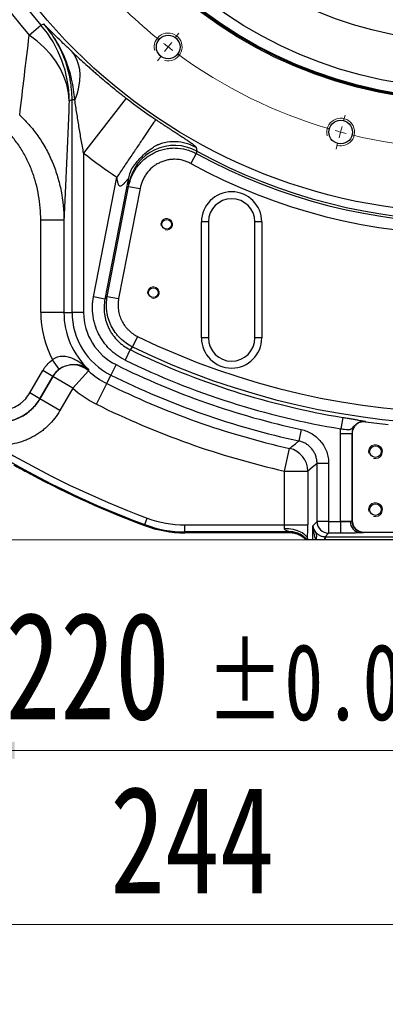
# Model space of a CAD drawing. Header units: millimetres. Extents: x -7 to 844, y 0 to 594.
# Tile 124 of 137: x 567 to 599, y 328 to 412. Entities that reach past the tile are written whole.
import ezdxf

# ---------------------------------------------------------------- set-up
doc = ezdxf.new("R2010")
doc.units = ezdxf.units.MM
doc.styles.add('SLDTEXTSTYLE2', font='HYSWLONGFANGSONG.TTF', dxfattribs={"bigfont": 'bigfont'})
doc.styles.add('SLDTEXTSTYLE3', font='HYSWLONGFANGSONG.TTF')
doc.dimstyles.new('SLDDIMSTYLE11', dxfattribs={"dimtxt": 9.875366, "dimasz": 4.884615, "dimexe": 0, "dimexo": 0.0625, "dimgap": 2.468842, "dimtad": 2, "dimlfac": 5, "dimrnd": 1e-09, "dimzin": 12, "dimdsep": 46, "dimtxsty": 'SLDTEXTSTYLE3', "dimsah": 1, "dimcen": 0.09, "dimadec": 0, "dimazin": 3, "dimtfac": 1, "dimtdec": 3, "dimtofl": 0, "dimtmove": 0, "dimatfit": 3, "dimfxl": 1, "dimfrac": 2, "dimtolj": 1, "dimtzin": 12, "dimarcsym": 0})
doc.dimstyles.new('SLDDIMSTYLE12', dxfattribs={"dimtxt": 9.875366, "dimasz": 4.884615, "dimexe": 0, "dimexo": 0.0625, "dimgap": 2.468842, "dimtad": 2, "dimlfac": 5, "dimrnd": 1e-09, "dimzin": 12, "dimdsep": 46, "dimtxsty": 'SLDTEXTSTYLE3', "dimsah": 1, "dimcen": 0.09, "dimadec": 0, "dimazin": 3, "dimtol": 1, "dimtp": 0.03, "dimtm": 0.03, "dimtfac": 1, "dimtofl": 0, "dimtmove": 0, "dimatfit": 3, "dimfxl": 1, "dimfrac": 2, "dimtolj": 1, "dimarcsym": 0})
doc.dimstyles.new('SLDDIMSTYLE14', dxfattribs={"dimtxt": 9.875366, "dimasz": 4.884615, "dimexe": 0, "dimexo": 0.0625, "dimgap": 2.468842, "dimtad": 0, "dimtih": 1, "dimtoh": 1, "dimlfac": 5, "dimrnd": 1e-09, "dimzin": 12, "dimdsep": 46, "dimtxsty": 'SLDTEXTSTYLE3', "dimblk1": 'NONE', "dimblk2": 'NONE', "dimsah": 1, "dimcen": 0, "dimadec": 0, "dimazin": 3, "dimtfac": 1, "dimtdec": 3, "dimtmove": 0, "dimatfit": 3, "dimldrblk": 'NONE', "dimfxl": 1, "dimfrac": 2, "dimtolj": 1, "dimtzin": 12, "dimarcsym": 0})

# ---------------------------------------------------------------- blocks, each defined once
blk = doc.blocks.new('_D_42')
at = {"color": 7, "linetype": 'Continuous', "lineweight": 18}
for p, q in [((606.057, 400.792), (606.057, 333.435)), ((557.257, 396.742), (557.257, 333.435)), ((557.257, 334.435), (606.057, 334.435))]:
    blk.add_line(p, q, dxfattribs=at)
for points in [[(557.257, 334.435), (562.142, 333.684), (562.142, 335.187)], [(606.057, 334.435), (601.173, 335.187), (601.173, 333.684)]]:
    blk.add_solid(points, dxfattribs=at)
at = {"color": 7, "linetype": 'Continuous', "lineweight": 18, "insert": (575.175, 346.373), "char_height": 9.2604, "attachment_point": 1, "style": 'SLDTEXTSTYLE3'}
blk.add_mtext('244', dxfattribs=at)
blk = doc.blocks.new('_D_44')
at = {"color": 7, "linetype": 'Continuous', "lineweight": 18}
for p, q in [((606.057, 400.792), (606.057, 348.435)), ((562.057, 392.792), (562.057, 348.435)), ((562.057, 349.435), (606.057, 349.435))]:
    blk.add_line(p, q, dxfattribs=at)
for points in [[(562.057, 349.435), (566.942, 348.684), (566.942, 350.187)], [(606.057, 349.435), (601.173, 350.187), (601.173, 348.684)]]:
    blk.add_solid(points, dxfattribs=at)
at = {"color": 7, "linetype": 'Continuous', "lineweight": 18, "attachment_point": 1, "style": 'SLDTEXTSTYLE3'}
for s, insert, char_height in [('220', (566.154, 361.373), 9.2604), ('±0.03', (583.44, 358.653), 6.6146)]:
    blk.add_mtext(s, dxfattribs=dict(at, insert=insert, char_height=char_height))
blk = doc.blocks.new('_D_46')
at = {"color": 7, "linetype": 'Continuous', "lineweight": 18}
blk.add_line((688.896, 334.435), (722.792, 334.435), dxfattribs=at)
at = {"color": 7, "linetype": 'Continuous', "lineweight": 18, "attachment_point": 1}
for s, insert, char_height, style in [('通', (714.149, 346.373), 9.26, 'SLDTEXTSTYLE2'), ('8-', (690.483, 346.373), 9.2604, 'SLDTEXTSTYLE3'), ('M20', (700.893, 346.373), 9.2604, 'SLDTEXTSTYLE3')]:
    blk.add_mtext(s, dxfattribs=dict(at, insert=insert, char_height=char_height, style=style))
blk = doc.blocks.new('_None')
blk = doc.blocks.new('_D_54')
at = {"color": 7, "linetype": 'Continuous', "lineweight": 18}
for p, q in [((563.057, 443.792), (476.518, 443.792)), ((477.518, 443.792), (477.518, 367.592)), ((593.723, 367.592), (476.518, 367.592))]:
    blk.add_line(p, q, dxfattribs=at)
for points in [[(477.518, 443.792), (476.767, 438.907), (478.27, 438.907)], [(477.518, 367.592), (478.27, 372.476), (476.767, 372.476)]]:
    blk.add_solid(points, dxfattribs=at)
at = {"color": 7, "linetype": 'Continuous', "lineweight": 18, "insert": (465.581, 399.209), "char_height": 9.2604, "attachment_point": 1, "rotation": 90, "style": 'SLDTEXTSTYLE3'}
blk.add_mtext('381', dxfattribs=at)
blk = doc.blocks.new('SW_CENTERMARKSYMBOL_10')
at = {"color": 0, "linetype": 'Continuous', "lineweight": 18}
for p, q in [((11.542, -11.674), (11.859, -11.262)), ((10.934, -12.468), (10.629, -12.864)), ((10.934, -12.468), (11.238, -12.071)), ((10.325, -13.261), (10.008, -13.673)), ((26.065, -18.836), (26.2, -18.334)), ((25.806, -19.802), (25.936, -19.319)), ((25.806, -19.802), (25.677, -20.285)), ((25.547, -20.768), (25.413, -21.27))]:
    blk.add_line(p, q, dxfattribs=at)
for start, end in [(211.34814, 231.15186), (231.82593, 232.5), (232.5, 233.17407), (233.84814, 253.65186), (254.32593, 255), (255, 255.67407), (256.34814, 276.15186)]:
    blk.add_arc((36.806, 21.25), 42.5, start, end, dxfattribs=at)

msp = doc.modelspace()

# ---------------------------------------------------------------- linework, layer by layer
at = {"color": 7, "linetype": 'Continuous', "lineweight": 25}
for p, q in [((568.204125, 411.085527), (569.21327, 411.957455)), ((569.21327, 411.957455), (569.452334, 412.062399)), ((571.894464, 405.516496), (571.64502, 405.423547)), ((572.131351, 405.516496), (571.894464, 405.516496)), ((571.894464, 387.196523), (571.894464, 405.516496)), ((576.56265, 405.661179), (572.893854, 400.918174)), ((572.893854, 400.918174), (572.893854, 387.196523)), ((582.600543, 400.888126), (582.130969, 400.02925)), ((582.602064, 401.402806), (582.652105, 401.093952)), ((573.751672, 388.530915), (575.757272, 398.848832)), ((576.740708, 398.668131), (574.733149, 388.340135)), ((576.804651, 398.351621), (576.740708, 398.668131)), ((574.932976, 388.578239), (576.776148, 398.060539)), ((577.757626, 397.869759), (575.914454, 388.387459)), ((576.776148, 398.060539), (577.757626, 397.869759)), ((571.192392, 395.149679), (569.19361, 395.149679)), ((569.19361, 387.196523), (569.19361, 395.149679)), ((571.192392, 395.149679), (571.192392, 387.196523)), ((583.057166, 384.99157), (583.057166, 394.99157)), ((583.657166, 394.99157), (583.057166, 394.99157)), ((583.657166, 394.99157), (583.657166, 384.99157)), ((588.257166, 394.99157), (587.657166, 394.99157)), ((587.657166, 384.99157), (587.657166, 394.99157)), ((588.257166, 394.99157), (588.257166, 384.99157)), ((574.733149, 388.340135), (573.751672, 388.530915)), ((574.932976, 388.578239), (575.914454, 388.387459)), ((571.192392, 387.196523), (569.19361, 387.196523)), ((571.192392, 387.196523), (571.894464, 387.196523)), ((572.893854, 387.196523), (571.894464, 387.196523)), ((577.547363, 385.116989), (577.110593, 384.218093)), ((583.657166, 384.99157), (583.057166, 384.99157)), ((588.257166, 384.99157), (587.657166, 384.99157)), ((576.905592, 383.981153), (576.467729, 383.082789)), ((570.794534, 382.298385), (570.209611, 383.107957)), ((568.255879, 380.249199), (569.36826, 382.175899)), ((570.233758, 381.676203), (569.36826, 382.175899)), ((571.965645, 380.671044), (573.313914, 382.146611)), ((575.687499, 382.688341), (575.242691, 381.793396)), ((570.233758, 381.676203), (569.121377, 379.749504)), ((569.122615, 379.744335), (570.234649, 381.670435)), ((570.234649, 381.670435), (570.233758, 381.676203)), ((571.965645, 380.671044), (570.234649, 381.670435)), ((574.883586, 381.070883), (575.242691, 381.793396)), ((571.965645, 380.671044), (570.85361, 378.744944)), ((573.99397, 379.280992), (574.883586, 381.070883)), ((569.121377, 379.749504), (568.255879, 380.249199)), ((569.121377, 379.749504), (569.122615, 379.744335)), ((570.85361, 378.744944), (569.122615, 379.744335)), ((595.235786, 378.140995), (595.073247, 377.154911)), ((597.193122, 377.780183), (597.190171, 377.75821)), ((591.657399, 377.093985), (591.446493, 376.117101)), ((595.035604, 376.766479), (596.034995, 376.766479)), ((595.035604, 369.19157), (595.035604, 376.766479)), ((596.057166, 376.766479), (596.034995, 376.766479)), ((596.034995, 376.766479), (596.034995, 369.224663)), ((596.057166, 376.766479), (596.057166, 369.246834)), ((590.217848, 373.515121), (590.657321, 375.464991)), ((590.217848, 373.515121), (592.21663, 373.515121)), ((590.217848, 368.875746), (590.217848, 373.515121)), ((592.21663, 373.515121), (592.21663, 368.875746)), ((593.023464, 369.157259), (593.023464, 374.163335)), ((594.022854, 374.163335), (593.023464, 374.163335)), ((594.022854, 374.163335), (594.022854, 369.157259)), ((578.170991, 368.899369), (578.380231, 369.461312)), ((596.034995, 369.224663), (596.057166, 369.246834)), ((578.141491, 368.820142), (578.170991, 368.899369)), ((581.63095, 368.276111), (581.63095, 368.875746)), ((581.63095, 368.875746), (590.217848, 368.875746)), ((590.217848, 368.875746), (592.21663, 368.875746)), ((592.667272, 368.801067), (593.023464, 369.157259)), ((592.667272, 367.59157), (592.667272, 368.801067)), ((594.022854, 369.157259), (593.023464, 369.157259)), ((594.022854, 369.157259), (595.035895, 369.157259)), ((594.022854, 369.157259), (594.022854, 368.157868)), ((595.035604, 369.19157), (595.896531, 369.19157)), ((595.035895, 369.157259), (595.035895, 368.157868)), ((590.622952, 368.276111), (581.63095, 368.276111)), ((581.63095, 368.276111), (581.63095, 368.19157)), ((590.616551, 368.19157), (581.63095, 368.19157)), ((592.129605, 367.59157), (592.044463, 367.59157)), ((592.204782, 367.59157), (592.143572, 367.59157)), ((592.667272, 367.59157), (592.204782, 367.59157)), ((592.909348, 367.59157), (592.667272, 367.59157)), ((593.666663, 367.59157), (592.909348, 367.59157)), ((593.722898, 367.59157), (593.666663, 367.59157)), ((594.022854, 368.157868), (593.722898, 367.857912)), ((593.722898, 367.857912), (618.391433, 367.857912)), ((593.722898, 367.857912), (593.722898, 367.59157)), ((618.391433, 367.59157), (593.722898, 367.59157)), ((595.035895, 368.157868), (594.022854, 368.157868)), ((597.056557, 368.247443), (597.034385, 368.225272)), ((597.056557, 368.247443), (612.057775, 368.247443))]:
    msp.add_line(p, q, dxfattribs=at)
at = {"color": 7, "linetype": 'Continuous', "lineweight": 25, "flags": 128}
for points in [[(571.64502, 405.423547), (571.581413, 406.130839), (571.432715, 406.83207), (571.200198, 407.521231), (570.885856, 408.192417), (570.492382, 408.839878), (570.023148, 409.458063), (569.482174, 410.041678), (568.874096, 410.585719), (568.204125, 411.085527)], [(571.808839, 409.744066), (572.068686, 409.408718), (572.275868, 409.027942), (572.427966, 408.606183), (572.523205, 408.148363), (572.560475, 407.659826), (572.539339, 407.146273), (572.460045, 406.613698), (572.323518, 406.068317), (572.131351, 405.516496)], [(574.733149, 388.340135), (574.830902, 388.456603), (574.932976, 388.578239)], [(577.110593, 384.218093), (576.944368, 384.02597), (576.905592, 383.981153)], [(593.023464, 374.163335), (592.604818, 373.826244), (592.21663, 373.515121)]]:
    msp.add_lwpolyline(points, dxfattribs=at)
at = {"color": 7, "linetype": 'Continuous', "lineweight": 25}
for centre, radius in [((606.057166, 443.79157), 48), ((606.057166, 443.79157), 38.4), ((606.057166, 443.79157), 38.3), ((606.057166, 443.79157), 38.22), ((606.057166, 443.79157), 37.3), ((606.057166, 443.79157), 33.3), ((580.184805, 410.074053), 1.02), ((595.057356, 402.739723), 1.02), ((580.057166, 394.79157), 0.42), ((578.913166, 388.90157), 0.42), ((598.057166, 375.19157), 0.5), ((598.057166, 370.19157), 0.5)]:
    msp.add_circle(centre, radius, dxfattribs=at)
for centre, radius, start, end in [((606.057166, 443.79157), 50.025373, 125.08958931, 220.82789627), ((606.057166, 443.79157), 48.691719, 125.39964671, 220.82789627), ((606.057166, 443.79157), 79.915459, 199.47122063, 249.57714268), ((561.638585, 405.418885), 10.006436, 0.02669422, 40.80120205), ((606.057166, 443.79157), 48.206361, 232.2774303, 236.01258927), ((580.731893, 397.582999), 4.00175, 61.32484329, 168.92631325), ((606.057166, 443.79157), 54.202706, 232.2774303, 236.01258927), ((606.057166, 443.79157), 48.897021, 241.33322599, 298.66677401), ((606.057166, 443.79157), 48.691719, 241.27027673, 298.72972327), ((606.057166, 443.79157), 49.875882, 241.33322599, 298.66677401), ((585.657166, 394.99157), 2.6, 0, 180), ((585.657166, 394.99157), 2, 0, 180), ((577.928166, 387.196523), 8.734555, 180, 207.91044654), ((577.928166, 387.196523), 6.735774, 180, 226.72470055), ((577.928166, 387.196523), 6.033702, 180, 243.57159944), ((577.928166, 387.196523), 5.034311, 180, 243.57159944), ((606.057166, 443.79157), 65.234311, 244.08502278, 295.91497722), ((585.657166, 384.99157), 2.6, 180, 0), ((585.657166, 384.99157), 2, 180, 0), ((606.057166, 443.79157), 66.536458, 244.01541402, 260.63993139), ((606.057166, 443.79157), 66.233702, 244.08502278, 295.91497722), ((606.057166, 443.79157), 67.535849, 244.01541402, 260.63993139), ((571.966377, 380.666307), 2.001788, 47.68807601, 149.89306584), ((577.928166, 387.196523), 6.840536, 227.58114185, 243.57159944), ((606.057166, 443.79157), 68.234311, 243.57159944, 257.81703947), ((606.057166, 443.79157), 69.233702, 243.57159944, 257.81703947), ((577.928166, 387.196523), 8.839318, 227.58114185, 243.57159944), ((606.057166, 443.79157), 70.040536, 243.57159944, 257.29857567), ((606.057166, 443.79157), 72.039318, 243.57159944, 257.29857567), ((606.057166, 443.79157), 66.626033, 262.35204054, 264.05859327), ((452.561777, 543.389209), 217.414173, 309.43279359, 309.70258257), ((606.057166, 443.79157), 79.315824, 239.0654102, 249.57714268), ((590.215128, 373.512946), 2.001503, 0.06226971, 77.23630596), ((606.057166, 443.79157), 80, 240.66788983, 241.57068913), ((606.057166, 443.79157), 80, 241.57068913, 241.9140896), ((606.057166, 443.79157), 80, 241.9140896, 249.57714268), ((581.63095, 378.19157), 9.315824, 249.57714268, 270), ((581.63095, 378.19157), 10, 249.57714268, 270), ((581.63095, 378.19157), 9.915459, 249.57714268, 270), ((594.024281, 369.158686), 1.000819, 180.08169188, 269.91830812), ((597.057166, 369.19157), 2.021562, 180, 180.9725068), ((596.853558, 369.145483), 0.958136, 177.24298274, 264.24368062), ((597.035812, 369.22609), 1.000819, 180.08169188, 269.91830812), ((590.622728, 366.275302), 2.00081, 41.13747188, 89.99360794), ((592.381544, 367.922635), 0.623041, 327.90202825, 28.23738021), ((595.132867, 367.571958), 1.466336, 168.73890346, 179.23365393)]:
    msp.add_arc(centre, radius, start, end, dxfattribs=at)
at = {"color": 7, "linetype": 'Continuous', "lineweight": 18}
for centre, radius in [((580.184805, 410.074053), 1.2), ((595.057356, 402.739723), 1.2), ((580.057166, 394.79157), 0.5), ((578.913166, 388.90157), 0.5), ((598.057166, 375.19157), 0.6), ((598.057166, 370.19157), 0.6)]:
    msp.add_arc(centre, radius, 255, 195, dxfattribs=at)
at = {"color": 7, "linetype": 'Continuous', "lineweight": 25}
for centre, major_axis, ratio, start_param, end_param in [((597.057775, 369.248053), (-0.707969, -0.707969), 0.998782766, 5.498396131, 7.067974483), ((590.127054, 368.875746), (0, 0.6), 0.151323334, 4.195803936, 4.71238898), ((592.125836, 368.875746), (0, 2.6), 0.034920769, 4.195803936, 4.71238898), ((593.666663, 368.801067), (0.942236, -0.37572), 0.905231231, 3.556518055, 4.23321605), ((593.666663, 368.801067), (-0.047649, 1.931261), 0.51720817, 1.558036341, 2.234734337), ((595.035604, 369.227101), (1, 0), 0.069841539, 5.749479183, 6.248278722), ((595.035604, 368.22771), (2, 0), 0.034920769, 5.749479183, 6.248278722)]:
    msp.add_ellipse(centre, major_axis=major_axis, ratio=ratio, start_param=start_param, end_param=end_param, dxfattribs=at)
for points, knots in [([(571.808839, 409.744066), (571.57099, 409.967766), (571.34811, 410.180244), (570.92465, 410.588311), (570.724047, 410.783932), (570.338979, 411.16344), (570.154927, 411.346922), (569.886666, 411.617506), (569.798571, 411.706911), (569.667823, 411.840472), (569.624474, 411.8849), (569.538147, 411.973682), (569.495068, 412.018139), (569.452334, 412.062399)], [0, 0, 0, 0, 0.25, 0.25, 0.5, 0.5, 0.75, 0.75, 0.875, 0.875, 0.9375, 0.9375, 1, 1, 1, 1]), ([(572.131351, 405.516496), (572.081424, 406.115439), (571.992754, 406.706522), (571.79295, 407.579411), (571.715279, 407.868096), (571.536595, 408.440626), (571.435268, 408.725079), (571.098995, 409.559819), (570.831124, 410.094852), (570.361703, 410.863988), (570.193702, 411.114955), (569.927085, 411.478913), (569.83568, 411.598316), (569.694766, 411.774539), (569.623358, 411.861929), (569.550517, 411.948234), (569.501638, 412.005529), (569.476869, 412.03425), (569.452334, 412.062399)], [0, 0, 0, 0, 0.25, 0.25, 0.375, 0.375, 0.5, 0.5, 0.75, 0.75, 0.875, 0.875, 0.9375, 0.9375, 0.96875, 0.984375, 0.984375, 1, 1, 1, 1]), ([(571.894464, 405.516496), (571.894491, 406.115181), (571.841166, 406.70424), (571.632798, 407.864005), (571.477755, 408.434711), (571.061016, 409.55688), (570.804227, 410.094976), (570.347087, 410.866738), (570.183136, 411.117149), (569.834037, 411.60154), (569.648411, 411.836213), (569.452334, 412.062399)], [0, 0, 0, 0, 0.25, 0.25, 0.5, 0.5, 0.75, 0.75, 0.875, 0.875, 1, 1, 1, 1]), ([(567.378989, 404.183661), (567.510993, 405.311492), (567.645642, 406.448911), (567.920583, 408.747662), (568.060879, 409.908964), (568.204125, 411.085527)], [0, 0, 0, 0, 0.5, 0.5, 1, 1, 1, 1]), ([(571.808839, 409.744066), (571.961491, 409.600496), (572.121021, 409.451256), (572.452954, 409.143434), (572.625363, 408.984841), (572.982811, 408.659545), (573.167852, 408.492839), (573.455071, 408.237238), (573.552423, 408.151111), (573.750429, 407.977054), (573.851359, 407.888884), (574.36019, 407.44734), (574.780949, 407.091563), (575.433548, 406.55581), (575.654678, 406.376856), (575.992072, 406.107896), (576.105662, 406.018018), (576.333521, 405.839085), (576.447873, 405.749961), (576.56265, 405.661179)], [0, 0, 0, 0, 0.125, 0.125, 0.25, 0.25, 0.375, 0.375, 0.4375, 0.4375, 0.5, 0.5, 0.75, 0.75, 0.875, 0.875, 0.9375, 0.9375, 1, 1, 1, 1]), ([(571.64502, 405.423547), (571.571366, 403.646225), (571.496638, 401.908048), (571.345607, 398.489096), (571.2693, 396.808445), (571.192392, 395.149679)], [0, 0, 0, 0, 0.5, 0.5, 1, 1, 1, 1]), ([(572.893854, 400.918174), (572.823, 401.301824), (572.754196, 401.685813), (572.620422, 402.453623), (572.555434, 402.837543), (572.428821, 403.605309), (572.367232, 403.98898), (572.247162, 404.754368), (572.188674, 405.136296), (572.131351, 405.516496)], [0, 0, 0, 0, 0.25, 0.25, 0.5, 0.5, 0.75, 0.75, 1, 1, 1, 1]), ([(567.378989, 404.183661), (567.694544, 403.89879), (567.990509, 403.595885), (568.406973, 403.116227), (568.541417, 402.951825), (568.800278, 402.615996), (568.924239, 402.445201), (569.280521, 401.924601), (569.497297, 401.566611), (569.892081, 400.830214), (570.070076, 400.4518), (570.308765, 399.869271), (570.383599, 399.672604), (570.523803, 399.274286), (570.589134, 399.072635), (570.769042, 398.466831), (570.868392, 398.059652), (571.107618, 396.828658), (571.189334, 395.995492), (571.192392, 395.149679)], [0, 0, 0, 0, 0.125, 0.125, 0.1875, 0.1875, 0.25, 0.25, 0.375, 0.375, 0.5, 0.5, 0.5625, 0.5625, 0.625, 0.625, 0.75, 0.75, 1, 1, 1, 1]), ([(579.109293, 403.820764), (579.102517, 403.810713), (579.078553, 403.775169), (578.990529, 403.644605), (578.926409, 403.5495), (578.755729, 403.296335), (578.649136, 403.13823), (578.396096, 402.762905), (578.249667, 402.545712), (577.924734, 402.063751), (577.746297, 401.799081), (577.369028, 401.239491), (577.170284, 400.944702), (576.765543, 400.344364), (576.55962, 400.038926), (576.152545, 399.435127), (575.951432, 399.136824), (575.757272, 398.848832)], [0, 0, 0, 0, 0.125, 0.125, 0.25, 0.25, 0.375, 0.375, 0.5, 0.5, 0.625, 0.625, 0.75, 0.75, 0.875, 0.875, 1, 1, 1, 1]), ([(579.109293, 403.820764), (579.137281, 403.801911), (579.192944, 403.764415), (579.276037, 403.708646), (579.358218, 403.653632), (579.439489, 403.599376), (579.519843, 403.54587), (579.599278, 403.493109), (579.677789, 403.441086), (579.755373, 403.389797), (579.832026, 403.339235), (579.907745, 403.289395), (579.982524, 403.24027), (580.056362, 403.191857), (580.129254, 403.144149), (580.201198, 403.09714), (580.390601, 402.973575), (580.687701, 402.780747), (581.074182, 402.530727), (581.426312, 402.302001), (581.73788, 402.096712), (581.963623, 401.943817), (582.129538, 401.827474), (582.252722, 401.737819), (582.358353, 401.656956), (582.431738, 401.596736), (582.482728, 401.551885), (582.517358, 401.519381), (582.546159, 401.489919), (582.569166, 401.463461), (582.586232, 401.440073), (582.59786, 401.419466), (582.600655, 401.408389), (582.602064, 401.402806)], [0, 0, 0, 0, 0.011228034, 0.022330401, 0.033312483, 0.044179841, 0.054938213, 0.06559351, 0.076151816, 0.086619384, 0.097002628, 0.10730812, 0.117542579, 0.127712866, 0.137825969, 0.147888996, 0.15790916, 0.21805405, 0.27809024, 0.345825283, 0.418291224, 0.497217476, 0.550524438, 0.607376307, 0.667978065, 0.732499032, 0.768915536, 0.805902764, 0.84347866, 0.881660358, 0.920464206, 0.959905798, 1, 1, 1, 1]), ([(569.19361, 395.149679), (569.19361, 395.869024), (569.132354, 396.579337), (568.948586, 397.631262), (568.87189, 397.979627), (568.73241, 398.498572), (568.681703, 398.671348), (568.572464, 399.013551), (568.51402, 399.182777), (568.327127, 399.684787), (568.187158, 400.011924), (567.875094, 400.650447), (567.703012, 400.96184), (567.418655, 401.416067), (567.319483, 401.565327), (567.111819, 401.859275), (567.003553, 402.003597), (566.667246, 402.425231), (566.426925, 402.692465), (566.168875, 402.944458)], [0, 0, 0, 0, 0.25, 0.25, 0.375, 0.375, 0.4375, 0.4375, 0.5, 0.5, 0.625, 0.625, 0.75, 0.75, 0.8125, 0.8125, 0.875, 0.875, 1, 1, 1, 1]), ([(577.076852, 399.637676), (577.076881, 399.637564), (577.077022, 399.637026), (577.078763, 399.638344), (577.082192, 399.641876), (577.089403, 399.650532), (577.110569, 399.678222), (577.155509, 399.739588), (577.240985, 399.854943), (577.436461, 400.106902), (577.745528, 400.465069), (578.150383, 400.870544), (578.539347, 401.196426), (578.835956, 401.40082), (579.034343, 401.518716), (579.158308, 401.586009), (579.264677, 401.639034), (579.333536, 401.670916), (579.369367, 401.687284), (579.380744, 401.692612), (579.377854, 401.691907), (579.377518, 401.691824)], [0, 0, 0, 0, 0.000803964, 0.003882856, 0.007095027, 0.010639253, 0.01926696, 0.044069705, 0.080734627, 0.148878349, 0.330512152, 0.509489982, 0.666853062, 0.78475998, 0.829905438, 0.869744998, 0.90912508, 0.953073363, 0.975711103, 0.997172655, 1, 1, 1, 1]), ([(576.776148, 398.060539), (576.836882, 398.370764), (576.930852, 398.668653), (577.120737, 399.097224), (577.192262, 399.23701), (577.352584, 399.510121), (577.439799, 399.640742), (577.721877, 400.01523), (577.936929, 400.242003), (578.302285, 400.545851), (578.429138, 400.639209), (578.691537, 400.809715), (578.827267, 400.887014), (579.107831, 401.025615), (579.252805, 401.08697), (579.551715, 401.192723), (579.702826, 401.23614), (580.008243, 401.304707), (580.16255, 401.329855), (580.396425, 401.353784), (580.474786, 401.359456), (580.63233, 401.366101), (580.711787, 401.367065), (581.10703, 401.359913), (581.416958, 401.316735), (581.872643, 401.196928), (582.023725, 401.147393), (582.317897, 401.030803), (582.461148, 400.963827), (582.600543, 400.888126)], [0, 0, 0, 0, 0.125, 0.125, 0.1875, 0.1875, 0.25, 0.25, 0.375, 0.375, 0.4375, 0.4375, 0.5, 0.5, 0.5625, 0.5625, 0.625, 0.625, 0.6875, 0.6875, 0.71875, 0.71875, 0.75, 0.75, 0.875, 0.875, 0.9375, 0.9375, 1, 1, 1, 1]), ([(582.130969, 400.02925), (582.025982, 400.086649), (581.918041, 400.137397), (581.696276, 400.225646), (581.582351, 400.263078), (581.238719, 400.353376), (581.004935, 400.385561), (580.7067, 400.389976), (580.646799, 400.389028), (580.528045, 400.383533), (580.468984, 400.378994), (580.292737, 400.3601), (580.17648, 400.340488), (579.946432, 400.287319), (579.832583, 400.253741), (579.607676, 400.172212), (579.498874, 400.125087), (579.288235, 400.018702), (579.1864, 399.95944), (578.989659, 399.828845), (578.894483, 399.757281), (578.621444, 399.525333), (578.461041, 399.352501), (578.250982, 399.067542), (578.186025, 398.968085), (578.067005, 398.760861), (578.013928, 398.654849), (577.87299, 398.329985), (577.803232, 398.104379), (577.757626, 397.869759)], [0, 0, 0, 0, 0.0625, 0.0625, 0.125, 0.125, 0.25, 0.25, 0.28125, 0.28125, 0.3125, 0.3125, 0.375, 0.375, 0.4375, 0.4375, 0.5, 0.5, 0.5625, 0.5625, 0.625, 0.625, 0.75, 0.75, 0.8125, 0.8125, 0.875, 0.875, 1, 1, 1, 1]), ([(576.740708, 398.668131), (576.74082, 398.670004), (576.741043, 398.673736), (576.739884, 398.677272), (576.737619, 398.679255), (576.734138, 398.679543), (576.729466, 398.678175), (576.723595, 398.675143), (576.716525, 398.670449), (576.708255, 398.664094), (576.698786, 398.65608), (576.688119, 398.646406), (576.676256, 398.635075), (576.6632, 398.622086), (576.648954, 398.607439), (576.633523, 398.591135), (576.616912, 398.573169), (576.58579, 398.538857), (576.533605, 398.47887), (576.473635, 398.409752), (576.419677, 398.348481), (576.377902, 398.302337), (576.335829, 398.257935), (576.28179, 398.203495), (576.220751, 398.148904), (576.149859, 398.100377), (576.090555, 398.078273), (576.039674, 398.075997), (575.989649, 398.094566), (575.943417, 398.139444), (575.9016, 398.209798), (575.861412, 398.311395), (575.824062, 398.45141), (575.787642, 398.635497), (575.768053, 398.773099), (575.757272, 398.848832)], [0, 0, 0, 0, 0.0130900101, 0.026091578, 0.0390568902, 0.0520385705, 0.0650890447, 0.0782599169, 0.0916013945, 0.1051617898, 0.1189871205, 0.1331208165, 0.1476035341, 0.1624730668, 0.1777643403, 0.193509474, 0.2097378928, 0.2264764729, 0.2814041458, 0.3478346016, 0.3737120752, 0.40822404, 0.4428977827, 0.4657684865, 0.5224954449, 0.563953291, 0.5918154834, 0.615833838, 0.6383546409, 0.6675961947, 0.7039268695, 0.7492159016, 0.8143229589, 0.8978073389, 1, 1, 1, 1]), ([(576.776148, 398.060539), (576.788001, 398.144864), (576.796308, 398.211316), (576.805864, 398.308617), (576.807112, 398.339472), (576.804651, 398.351621)], [0, 0, 0, 0, 0.5, 0.5, 1, 1, 1, 1]), ([(576.467729, 383.082789), (576.220347, 383.203363), (575.985891, 383.342753), (575.652974, 383.579153), (575.545145, 383.66253), (575.335864, 383.838562), (575.234003, 383.931653), (574.942436, 384.221063), (574.766009, 384.427696), (574.527566, 384.757627), (574.452473, 384.870951), (574.311208, 385.104403), (574.244772, 385.225081), (574.061422, 385.593391), (573.960751, 385.845935), (573.841042, 386.234917), (573.806383, 386.366281), (573.747694, 386.632462), (573.723614, 386.767674), (573.668213, 387.176021), (573.654038, 387.44772), (573.669513, 387.990096), (573.699161, 388.260773), (573.751672, 388.530915)], [0, 0, 0, 0, 0.125, 0.125, 0.1875, 0.1875, 0.25, 0.25, 0.375, 0.375, 0.4375, 0.4375, 0.5, 0.5, 0.625, 0.625, 0.6875, 0.6875, 0.75, 0.75, 0.875, 0.875, 1, 1, 1, 1]), ([(574.733149, 388.340135), (574.691109, 388.124015), (574.667353, 387.907464), (574.654892, 387.473536), (574.666189, 387.256159), (574.710446, 386.929451), (574.72969, 386.821268), (574.776601, 386.608297), (574.804309, 386.503191), (574.900022, 386.191962), (574.980527, 385.989897), (575.12717, 385.6952), (575.180308, 385.59864), (575.293304, 385.411845), (575.353372, 385.32117), (575.544112, 385.057181), (575.68525, 384.891848), (575.918512, 384.660287), (576.000006, 384.585804), (576.167443, 384.444961), (576.253714, 384.378253), (576.520074, 384.18912), (576.70766, 384.077606), (576.905592, 383.981153)], [0, 0, 0, 0, 0.125, 0.125, 0.25, 0.25, 0.3125, 0.3125, 0.375, 0.375, 0.5, 0.5, 0.5625, 0.5625, 0.625, 0.625, 0.75, 0.75, 0.8125, 0.8125, 0.875, 0.875, 1, 1, 1, 1]), ([(577.110593, 384.218093), (576.912407, 384.31441), (576.724896, 384.425648), (576.37033, 384.676717), (576.203276, 384.816549), (575.968631, 385.048572), (575.893726, 385.12905), (575.75168, 385.294729), (575.684322, 385.380144), (575.493096, 385.644011), (575.379999, 385.830032), (575.23266, 386.124736), (575.187474, 386.225319), (575.106183, 386.428082), (575.069861, 386.530684), (574.973656, 386.842095), (574.926448, 387.054484), (574.881752, 387.380445), (574.871273, 387.490411), (574.859477, 387.709005), (574.85808, 387.818111), (574.867209, 388.144859), (574.890962, 388.361938), (574.932976, 388.578239)], [0, 0, 0, 0, 0.125, 0.125, 0.25, 0.25, 0.3125, 0.3125, 0.375, 0.375, 0.5, 0.5, 0.5625, 0.5625, 0.625, 0.625, 0.75, 0.75, 0.8125, 0.8125, 0.875, 0.875, 1, 1, 1, 1]), ([(575.914454, 388.387459), (575.882918, 388.225221), (575.865075, 388.062399), (575.858184, 387.817315), (575.859216, 387.735478), (575.868033, 387.571516), (575.875877, 387.489032), (575.909354, 387.244533), (575.944732, 387.08522), (576.016848, 386.851629), (576.044078, 386.774667), (576.105024, 386.622573), (576.138904, 386.547125), (576.249383, 386.32606), (576.334193, 386.186523), (576.477602, 385.988593), (576.528117, 385.924523), (576.634649, 385.800246), (576.690828, 385.739881), (576.866817, 385.565841), (576.992115, 385.460958), (577.25806, 385.272648), (577.398707, 385.18922), (577.547363, 385.116989)], [0, 0, 0, 0, 0.125, 0.125, 0.1875, 0.1875, 0.25, 0.25, 0.375, 0.375, 0.4375, 0.4375, 0.5, 0.5, 0.625, 0.625, 0.6875, 0.6875, 0.75, 0.75, 0.875, 0.875, 1, 1, 1, 1]), ([(569.36826, 382.175899), (569.421378, 382.267902), (569.47945, 382.357162), (569.604128, 382.528293), (569.670494, 382.609903), (569.881323, 382.843214), (570.037386, 382.983522), (570.209611, 383.107957)], [0, 0, 0, 0, 0.25, 0.25, 0.5, 0.5, 1, 1, 1, 1]), ([(570.209611, 383.107957), (570.275744, 383.162908), (570.345373, 383.211193), (570.491609, 383.29441), (570.568869, 383.329496), (570.726089, 383.384216), (570.804788, 383.403573), (570.960511, 383.428645), (571.03786, 383.434452), (571.153226, 383.434583), (571.191683, 383.433173), (571.267147, 383.427804), (571.304301, 383.423853), (571.414254, 383.40869), (571.485555, 383.394187), (571.625037, 383.358288), (571.693214, 383.336883), (571.827066, 383.288492), (571.892889, 383.261422), (572.085266, 383.174306), (572.207453, 383.108279), (572.44412, 382.965917), (572.558555, 382.889526), (572.782014, 382.729417), (572.891107, 382.645605), (573.104397, 382.472815), (573.208554, 382.383881), (573.310762, 382.29242)], [0, 0, 0, 0, 0.0625, 0.0625, 0.125, 0.125, 0.1875, 0.1875, 0.25, 0.25, 0.28125, 0.28125, 0.3125, 0.3125, 0.375, 0.375, 0.4375, 0.4375, 0.5, 0.5, 0.625, 0.625, 0.75, 0.75, 0.875, 0.875, 1, 1, 1, 1]), ([(570.794534, 382.298385), (570.679686, 382.215297), (570.575649, 382.121617), (570.435134, 381.965867), (570.390907, 381.911391), (570.307831, 381.79717), (570.269143, 381.737599), (570.233758, 381.676203)], [0, 0, 0, 0, 0.5, 0.5, 0.75, 0.75, 1, 1, 1, 1]), ([(570.794534, 382.298385), (570.865275, 382.349564), (570.937576, 382.395355), (571.084792, 382.477315), (571.160269, 382.513682), (571.310004, 382.576066), (571.383191, 382.601739), (571.525366, 382.644089), (571.594597, 382.660849), (571.729802, 382.687209), (571.795648, 382.696734), (571.921315, 382.709608), (571.981629, 382.713054), (572.098093, 382.715185), (572.154239, 382.713862), (572.262974, 382.707246), (572.315709, 382.701924), (572.467967, 382.681008), (572.561621, 382.660609), (572.737429, 382.61017), (572.819541, 382.580088), (573.05214, 382.477334), (573.189235, 382.392191), (573.310762, 382.29242)], [0, 0, 0, 0, 0.0625, 0.0625, 0.125, 0.125, 0.1875, 0.1875, 0.25, 0.25, 0.3125, 0.3125, 0.375, 0.375, 0.4375, 0.4375, 0.5, 0.5, 0.625, 0.625, 0.75, 0.75, 1, 1, 1, 1]), ([(573.310762, 382.29242), (573.311298, 382.261056), (573.311925, 382.229752), (573.312641, 382.198508), (573.313038, 382.181191), (573.313462, 382.163892), (573.313914, 382.146611)], [-0.0096624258, -0.0096624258, -0.0096624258, -0.0096624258, 0, 0, 0, 0.00535528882, 0.00535528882, 0.00535528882, 0.00535528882]), ([(569.121377, 379.749504), (568.98481, 379.513137), (568.826216, 379.293908), (568.555987, 378.990225), (568.459942, 378.892758), (568.259591, 378.709227), (568.155459, 378.6232), (567.831501, 378.381884), (567.600237, 378.243184), (567.105878, 378.011945), (566.850893, 377.923247), (566.458079, 377.829316), (566.325354, 377.804553), (566.056239, 377.768454), (565.919768, 377.757217), (565.51417, 377.744503), (565.245709, 377.763283), (564.912552, 377.820794), (564.846043, 377.834014), (564.713273, 377.863958), (564.646999, 377.880699), (564.450836, 377.935602), (564.322825, 377.978595), (563.946873, 378.126249), (563.706928, 378.249394), (563.478117, 378.398273)], [0, 0, 0, 0, 0.125, 0.125, 0.1875, 0.1875, 0.25, 0.25, 0.375, 0.375, 0.5, 0.5, 0.5625, 0.5625, 0.625, 0.625, 0.75, 0.75, 0.78125, 0.78125, 0.8125, 0.8125, 0.875, 0.875, 1, 1, 1, 1]), ([(564.023434, 379.235776), (564.195033, 379.124045), (564.374985, 379.031611), (564.656951, 378.920763), (564.752961, 378.888484), (564.949132, 378.833513), (565.04929, 378.810906), (565.349154, 378.75906), (565.550519, 378.74493), (565.854752, 378.754422), (565.957119, 378.762839), (566.158981, 378.789901), (566.258536, 378.808471), (566.553176, 378.878927), (566.744431, 378.945472), (567.115218, 379.118976), (567.288663, 379.223049), (567.531612, 379.404122), (567.609703, 379.468673), (567.759944, 379.606385), (567.831964, 379.679519), (568.034589, 379.907378), (568.153495, 380.071864), (568.255879, 380.249199)], [0, 0, 0, 0, 0.125, 0.125, 0.1875, 0.1875, 0.25, 0.25, 0.375, 0.375, 0.4375, 0.4375, 0.5, 0.5, 0.625, 0.625, 0.75, 0.75, 0.8125, 0.8125, 0.875, 0.875, 1, 1, 1, 1]), ([(565.409954, 377.751731), (565.502012, 377.745888), (565.594499, 377.743217), (565.780351, 377.744364), (565.87386, 377.748219), (566.151343, 377.769386), (566.333709, 377.79621), (566.693318, 377.874679), (566.870562, 377.926324), (567.132455, 378.023044), (567.218925, 378.058476), (567.387842, 378.134665), (567.470628, 378.175539), (567.714053, 378.306359), (567.869784, 378.404462), (568.093473, 378.56808), (568.166379, 378.625373), (568.308791, 378.74561), (568.377841, 378.808192), (568.709745, 379.130636), (568.936178, 379.420938), (569.122615, 379.744335)], [0, 0, 0, 0, 0.0625, 0.0625, 0.125, 0.125, 0.25, 0.25, 0.375, 0.375, 0.4375, 0.4375, 0.5, 0.5, 0.625, 0.625, 0.6875, 0.6875, 0.75, 0.75, 1, 1, 1, 1]), ([(570.85361, 378.744944), (570.713637, 378.502504), (570.558453, 378.272675), (570.218881, 377.837226), (570.034491, 377.63161), (569.735628, 377.341654), (569.632006, 377.247861), (569.418319, 377.067678), (569.30893, 376.981823), (568.973321, 376.736637), (568.739695, 376.589632), (568.374547, 376.393597), (568.250371, 376.332346), (567.997013, 376.218174), (567.867324, 376.165075), (567.474555, 376.020126), (567.208742, 375.942711), (566.669444, 375.825047), (566.39596, 375.784799), (565.979838, 375.752983), (565.839613, 375.747169), (565.560902, 375.745374), (565.4222, 375.749335), (565.284138, 375.758047)], [0, 0, 0, 0, 0.125, 0.125, 0.25, 0.25, 0.3125, 0.3125, 0.375, 0.375, 0.5, 0.5, 0.5625, 0.5625, 0.625, 0.625, 0.75, 0.75, 0.875, 0.875, 0.9375, 0.9375, 1, 1, 1, 1]), ([(595.073247, 377.154911), (595.184055, 377.140032), (595.291895, 377.126356), (595.502052, 377.104122), (595.598938, 377.095917), (595.732208, 377.093733), (595.773784, 377.0948), (595.850905, 377.102659), (595.88661, 377.10943), (595.93707, 377.126929), (595.953417, 377.134191), (595.984779, 377.15162), (595.999883, 377.161501), (596.0295, 377.184195), (596.043972, 377.196898), (596.066151, 377.220024), (596.073493, 377.227394), (596.088275, 377.243312), (596.09565, 377.251622), (596.132746, 377.294613), (596.163497, 377.33372), (596.200887, 377.375927), (596.205075, 377.380593), (596.211401, 377.387539), (596.21348, 377.389691), (596.217823, 377.394687), (596.22, 377.397152), (596.23091, 377.409347), (596.239734, 377.418709), (596.257647, 377.437225), (596.266725, 377.446359), (596.280581, 377.460179), (596.285241, 377.464806), (596.294659, 377.474152), (596.299379, 377.478602), (596.323202, 377.501005), (596.342886, 377.518586), (596.383413, 377.55221), (596.404279, 377.568405), (596.436578, 377.59181), (596.447502, 377.599434), (596.46963, 377.614247), (596.480967, 377.621705), (596.503722, 377.635749), (596.515215, 377.642511), (596.532751, 377.652475), (596.538647, 377.655766), (596.550568, 377.66232), (596.556647, 377.665655), (596.610506, 377.693447), (596.660439, 377.715464), (596.724403, 377.73744), (596.73727, 377.741566), (596.763108, 377.749252), (596.776216, 377.752964), (596.80252, 377.759774), (596.815748, 377.76291), (596.835728, 377.767256), (596.842396, 377.768641), (596.855757, 377.771294), (596.862478, 377.772584), (596.895865, 377.778493), (596.922727, 377.782232), (596.976493, 377.787536), (597.003269, 377.789048), (597.057258, 377.790172), (597.084402, 377.789718), (597.138766, 377.786608), (597.166014, 377.783937), (597.193122, 377.780183)], [0, 0, 0, 0, 0.125, 0.125, 0.25, 0.25, 0.3125, 0.3125, 0.375, 0.375, 0.40625, 0.40625, 0.4375, 0.4375, 0.46875, 0.46875, 0.484375, 0.484375, 0.5, 0.5, 0.5625, 0.5625, 0.5703125, 0.5703125, 0.57421875, 0.57421875, 0.578125, 0.578125, 0.59375, 0.59375, 0.609375, 0.609375, 0.6171875, 0.6171875, 0.625, 0.625, 0.65625, 0.65625, 0.6875, 0.6875, 0.703125, 0.703125, 0.71875, 0.71875, 0.734375, 0.734375, 0.7421875, 0.7421875, 0.75, 0.75, 0.8125, 0.8125, 0.828125, 0.828125, 0.84375, 0.84375, 0.859375, 0.859375, 0.8671875, 0.8671875, 0.875, 0.875, 0.90625, 0.90625, 0.9375, 0.9375, 0.96875, 0.96875, 1, 1, 1, 1]), ([(595.235786, 378.140995), (595.362468, 378.120114), (595.486987, 378.099519), (595.670662, 378.069009), (595.731366, 378.058903), (595.851709, 378.038807), (595.911582, 378.028779), (596.08583, 377.999475), (596.195965, 377.980797), (596.404415, 377.944954), (596.503357, 377.92767), (596.681307, 377.895822), (596.761321, 377.881089), (596.867881, 377.860629), (596.901256, 377.85406), (596.962199, 377.841702), (596.989916, 377.835886), (597.065057, 377.819462), (597.104445, 377.809881), (597.148281, 377.797375), (597.160193, 377.793553), (597.174717, 377.788254), (597.178954, 377.786566), (597.184725, 377.784111), (597.186512, 377.78331), (597.189946, 377.781728), (597.191317, 377.780979), (597.193122, 377.780183)], [0, 0, 0, 0, 0.125, 0.125, 0.1875, 0.1875, 0.25, 0.25, 0.375, 0.375, 0.5, 0.5, 0.625, 0.625, 0.6875, 0.6875, 0.75, 0.75, 0.875, 0.875, 0.9375, 0.9375, 0.96875, 0.96875, 0.984375, 0.984375, 1, 1, 1, 1]), ([(597.193121, 377.780183), (597.12048, 377.789937), (597.047835, 377.791782), (596.939758, 377.783145), (596.903833, 377.778355), (596.832186, 377.764856), (596.796483, 377.756117), (596.69225, 377.72463), (596.625681, 377.69653), (596.530234, 377.643652), (596.499034, 377.624113), (596.43955, 377.582269), (596.382656, 377.537516), (596.33084, 377.487056), (596.281599, 377.433703), (596.258138, 377.405393), (596.192996, 377.317588), (596.156365, 377.255285), (596.09647, 377.12327), (596.073296, 377.053109), (596.042777, 376.91173), (596.034995, 376.839767), (596.034995, 376.766479)], [0, 0, 0, 0, 0.125, 0.125, 0.1875, 0.1875, 0.25, 0.25, 0.375, 0.375, 0.4375, 0.4375, 0.5, 0.5625, 0.5625, 0.625, 0.625, 0.75, 0.75, 0.875, 0.875, 1, 1, 1, 1]), ([(597.190171, 377.75821), (597.119088, 377.767755), (597.048268, 377.769563), (596.942438, 377.761123), (596.907227, 377.756435), (596.836942, 377.74319), (596.802144, 377.734665), (596.700293, 377.703902), (596.635117, 377.676419), (596.541514, 377.624552), (596.511033, 377.60545), (596.452932, 377.564572), (596.425117, 377.542695), (596.371924, 377.496105), (596.346546, 377.471392), (596.298275, 377.419073), (596.2753, 377.391328), (596.211709, 377.305575), (596.175859, 377.244627), (596.131847, 377.147564), (596.118754, 377.114046), (596.096411, 377.046332), (596.087128, 377.012137), (596.064784, 376.908561), (596.057166, 376.838198), (596.057166, 376.766479)], [0, 0, 0, 0, 0.001060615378, 0.001060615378, 0.001590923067, 0.001590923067, 0.002121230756, 0.002121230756, 0.003181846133, 0.003181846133, 0.003712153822, 0.003712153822, 0.004242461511, 0.004242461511, 0.0047727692, 0.0047727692, 0.005303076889, 0.005303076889, 0.006363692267, 0.006363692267, 0.006893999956, 0.006893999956, 0.007424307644, 0.007424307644, 0.008484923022, 0.008484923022, 0.008484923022, 0.008484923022]), ([(591.657399, 377.093985), (591.82486, 377.05783), (591.986761, 377.007977), (592.299928, 376.88207), (592.451194, 376.806016), (592.742633, 376.626579), (592.879146, 376.525375), (593.132694, 376.302189), (593.250048, 376.180011), (593.46513, 375.913606), (593.560021, 375.772828), (593.724708, 375.477918), (593.794658, 375.323595), (593.908721, 375.00063), (593.951245, 374.836424), (594.008291, 374.503495), (594.022854, 374.334655), (594.022854, 374.163335)], [0, 0, 0, 0, 0.125, 0.125, 0.25, 0.25, 0.375, 0.375, 0.5, 0.5, 0.625, 0.625, 0.75, 0.75, 0.875, 0.875, 1, 1, 1, 1]), ([(593.023464, 374.163335), (593.02352, 374.277558), (593.013866, 374.390134), (592.975934, 374.612129), (592.947629, 374.721625), (592.871651, 374.937), (592.82504, 375.039911), (592.71527, 375.23657), (592.652008, 375.330445), (592.508592, 375.508083), (592.430334, 375.589541), (592.261246, 375.738322), (592.170202, 375.805777), (591.975836, 375.92535), (591.874957, 375.976016), (591.666117, 376.059867), (591.558156, 376.093051), (591.446493, 376.117101)], [0, 0, 0, 0, 0.125, 0.125, 0.25, 0.25, 0.375, 0.375, 0.5, 0.5, 0.625, 0.625, 0.75, 0.75, 0.875, 0.875, 1, 1, 1, 1]), ([(590.598535, 368.286589), (590.594918, 368.287884), (590.587406, 368.290574), (590.573887, 368.29537), (590.556328, 368.301654), (590.533311, 368.310025), (590.505132, 368.320722), (590.474269, 368.333073), (590.442175, 368.346796), (590.409069, 368.362126), (590.375609, 368.379134), (590.342517, 368.397872), (590.310235, 368.418683), (590.2807, 368.441092), (590.254173, 368.46552), (590.232574, 368.49115), (590.217703, 368.516304), (590.209367, 368.539077), (590.205352, 368.55917), (590.205787, 368.572746), (590.206001, 368.579398)], [0, 0, 0, 0, 0.033656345, 0.069899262, 0.10886961, 0.165304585, 0.229875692, 0.294526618, 0.361379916, 0.429829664, 0.499257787, 0.56900113, 0.638085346, 0.708424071, 0.770515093, 0.834066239, 0.890814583, 0.929132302, 0.965281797, 1, 1, 1, 1]), ([(590.206001, 368.579398), (590.462703, 368.575548), (590.719313, 368.546984), (591.195115, 368.444575), (591.414134, 368.370766), (591.782634, 368.188648), (591.93198, 368.080405), (592.139197, 367.845257), (592.196992, 367.718437), (592.204782, 367.59157)], [0, 0, 0, 0, 0.25, 0.25, 0.5, 0.5, 0.75, 0.75, 1, 1, 1, 1]), ([(595.035895, 369.157259), (595.123199, 369.155778), (595.208597, 369.154724), (595.33392, 369.15388), (595.37551, 369.153726), (595.455692, 369.153756), (595.494413, 369.153935), (595.569167, 369.154771), (595.605201, 369.155422), (595.67449, 369.157549), (595.707486, 369.159014), (595.768869, 369.163436), (595.797469, 369.16636), (595.850414, 369.175478), (595.874854, 369.181648), (595.896531, 369.19157)], [0, 0, 0, 0, 0.25, 0.25, 0.375, 0.375, 0.5, 0.5, 0.625, 0.625, 0.75, 0.75, 0.875, 0.875, 1, 1, 1, 1]), ([(592.143572, 367.59157), (592.050905, 367.703009), (591.945392, 367.80389), (591.713875, 367.979559), (591.587882, 368.05434), (591.321642, 368.174106), (591.181405, 368.219085), (590.893619, 368.277019), (590.74608, 368.289971), (590.598535, 368.286589)], [0, 0, 0, 0, 0.25, 0.25, 0.5, 0.5, 0.75, 0.75, 1, 1, 1, 1]), ([(592.044463, 367.59157), (591.950693, 367.687247), (591.747883, 367.856125), (591.516297, 367.98264), (591.269442, 368.086676), (591.142851, 368.125557), (590.948614, 368.164901), (590.883126, 368.174833), (590.75063, 368.188179), (590.683535, 368.19157), (590.616551, 368.19157)], [0, 0, 0, 0, 0.25, 0.5, 0.5, 0.75, 0.75, 0.875, 0.875, 1, 1, 1, 1]), ([(592.93044, 368.217411), (592.962118, 368.183526), (593.000313, 368.146017), (593.073002, 368.086443), (593.099798, 368.066115), (593.158071, 368.026267), (593.18931, 368.006888), (593.256425, 367.970102), (593.292546, 367.952596), (593.368679, 367.92115), (593.407766, 367.907574), (593.487368, 367.885136), (593.527957, 367.876243), (593.610609, 367.863427), (593.652711, 367.859531), (593.694762, 367.858305)], [0, 0, 0, 0, 0.25, 0.25, 0.375, 0.375, 0.5, 0.5, 0.625, 0.625, 0.75, 0.75, 0.875, 0.875, 1, 1, 1, 1]), ([(596.757459, 368.192179), (596.713099, 368.189558), (596.66405, 368.18705), (596.557938, 368.18231), (596.500732, 368.180069), (596.378008, 368.175844), (596.312048, 368.17385), (596.173546, 368.170188), (596.101533, 368.168531), (595.952144, 368.165555), (595.874769, 368.164236), (595.714548, 368.161942), (595.631448, 368.160968), (595.38103, 368.158652), (595.210375, 368.157868), (595.035895, 368.157868)], [0, 0, 0, 0, 0.125, 0.125, 0.25, 0.25, 0.375, 0.375, 0.5, 0.5, 0.625, 0.625, 0.75, 0.75, 1, 1, 1, 1])]:
    msp.add_open_spline(points, degree=3, knots=knots, dxfattribs=at)
at = {"color": 8, "linetype": 'Continuous', "lineweight": 25}
for points, knots in [([(582.602064, 401.402806), (582.316892, 401.536011), (581.746548, 401.802423), (580.805093, 401.929482), (579.921236, 401.875847), (579.394972, 401.675701), (579.16272, 401.587372)], [0, 0, 0, 0, 0.263856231, 0.527712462, 0.791568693, 1, 1, 1, 1]), ([(577.073581, 399.637759), (577.05796, 399.612622), (576.876925, 399.32132), (576.805746, 398.979999), (576.740708, 398.668131)], [0, 0, 0, 0, 0.086292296, 1, 1, 1, 1])]:
    msp.add_open_spline(points, degree=3, knots=knots, dxfattribs=at)
at = {"color": 7, "linetype": 'Continuous', "lineweight": 25}
for points in [[(582.652105, 401.093952), (582.650701, 401.071877), (582.633349, 401.002899), (582.600543, 400.888126)], [(595.035604, 376.766479), (595.035604, 376.898093), (595.048314, 377.027543), (595.073247, 377.154911)], [(590.622952, 368.276111), (590.623585, 368.277255), (590.613725, 368.281112), (590.598535, 368.286589)], [(590.616551, 368.19157), (590.617139, 368.219751), (590.619353, 368.247931), (590.622952, 368.276111)], [(593.694762, 367.858305), (593.704134, 367.858031), (593.713524, 367.857901), (593.722898, 367.857912)]]:
    msp.add_open_spline(points, degree=3, dxfattribs=at)

# ---------------------------------------------------------------- block references
at = {"color": 7, "linetype": 'Continuous', "lineweight": 18}
msp.add_blockref('SW_CENTERMARKSYMBOL_10', (569.251086, 422.54157), dxfattribs=at)

# ---------------------------------------------------------------- dimensions: what is measured, and where the dimension line sits
dim = msp.add_linear_dim(base=(477.51806, 367.59157), p1=(563.057166, 443.79157), p2=(593.722898, 367.59157), angle=90, dimstyle='SLDDIMSTYLE11', dxfattribs=at)
dim.commit()
dim.dimension.update_dxf_attribs({"geometry": '_D_54', "text_midpoint": (477.51806, 405.69157), "dimtype": 160})
for base, p1, dimstyle, picture, middle in [((606.057166, 334.435293), (557.257166, 396.74157), 'SLDDIMSTYLE11', '_D_42', (581.657166, 334.435293)), ((606.057166, 349.435293), (562.057166, 392.79157), 'SLDDIMSTYLE12', '_D_44', (584.057166, 349.435293))]:
    dim = msp.add_linear_dim(base=base, p1=p1, p2=(606.057166, 400.79157), dimstyle=dimstyle, dxfattribs=at)
    dim.commit()
    dim.dimension.update_dxf_attribs({"geometry": picture, "text_midpoint": middle, "dimtype": 160})
dim = msp.add_diameter_dim_2p(p1=(3.431977, 2.05165), p2=(0, 0), text='8-M20通', dimstyle='SLDDIMSTYLE14', override={"dimpost": '<>'}, dxfattribs=at)
dim.commit()
dim.dimension.update_dxf_attribs({"geometry": '_D_46', "text_midpoint": (706.637658, 340.548883), "dimtype": 163})

doc.saveas('drawing.dxf')
